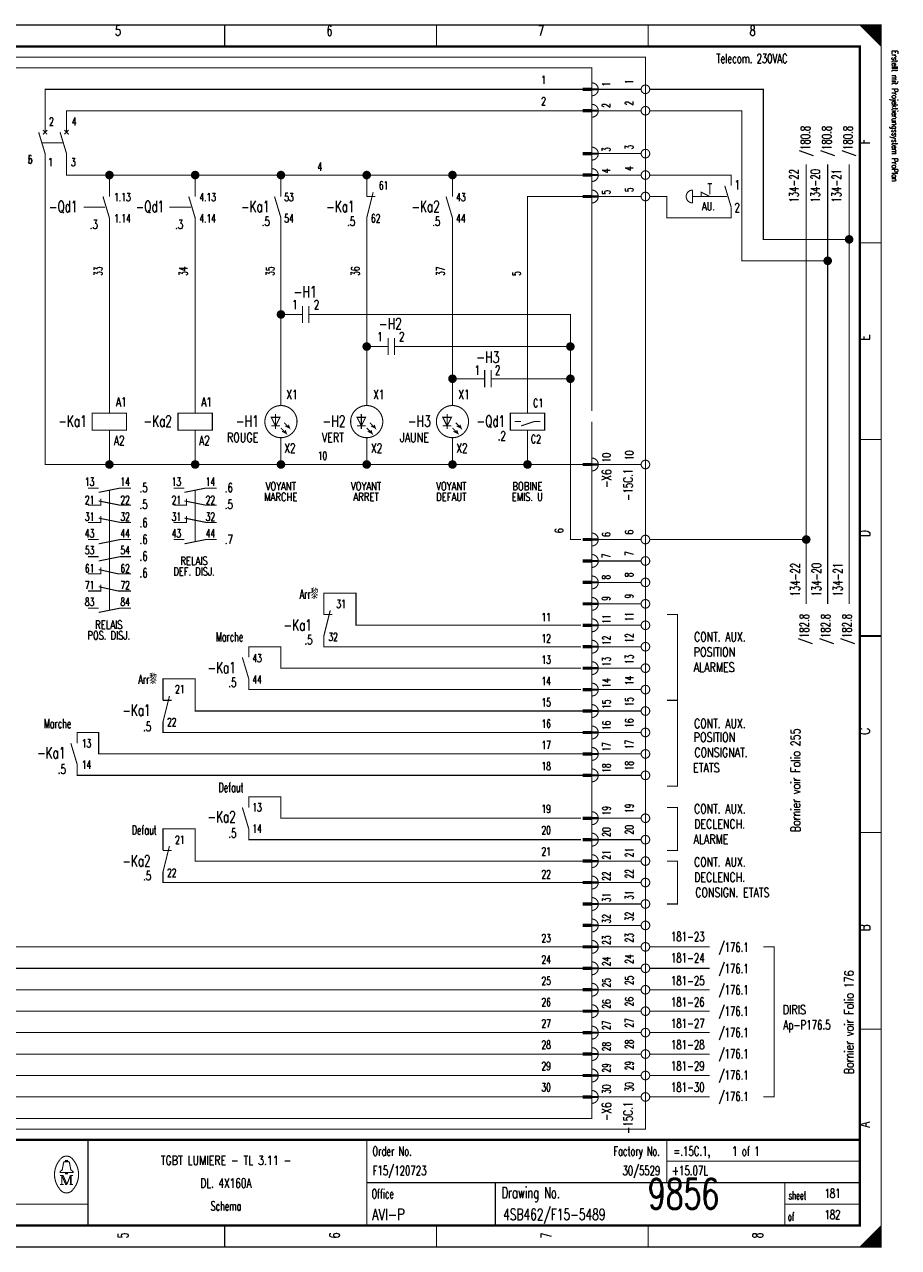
# Model space of a CAD drawing. Extents: x -1 to 409, y 0 to 286.
# Tile 2 of 2: x 205 to 409, y 0 to 285. Entities that reach past the tile are written whole.
import ezdxf
from ezdxf.enums import TextEntityAlignment as Align

# ---------------------------------------------------------------- set-up
doc = ezdxf.new("R2010")
doc.units = 0
doc.header["$MEASUREMENT"] = 0
doc.linetypes.add('GESTRICHELT', pattern=[3.75, 3, -0.75])
doc.layers.get('0').update_dxf_attribs({"color": 9, "linetype": 'CONTINUOUS'})
doc.layers.add('0L', color=7, linetype='CONTINUOUS')
doc.styles.get("Standard").update_dxf_attribs({"font": 'simplex.shx', "bigfont": 'TXT.shx'})

# ---------------------------------------------------------------- blocks, each defined once
blk = doc.blocks.new('BCIRCLE_FILLED')
at = {"color": 0, "linetype": 'Continuous', "const_width": 1, "flags": 128}
blk.add_lwpolyline([(0.5, 0, 1), (-0.5, 0, 1)], format="xyb", close=True, dxfattribs=at)

msp = doc.modelspace()

# ---------------------------------------------------------------- linework, layer by layer
at = {"color": 0, "const_width": 0.25, "flags": 128}
for points in [[(0, 142.5), (0, 285), (405, 285), (405, 0), (0, 0), (0, 142.5)], [(400, 285), (405, 280), (404.75, 280.25), (404.75, 285), (404.5, 285), (404.5, 280.5), (404.25, 280.75), (404.25, 285), (404, 285), (404, 281), (403.75, 281.25), (403.75, 285), (403.5, 285), (403.5, 281.5), (403.25, 281.75)], [(401.5, 283.5), (401.5, 285), (401.25, 285), (401.25, 283.75), (401, 284), (401, 285), (400.75, 285), (400.75, 284.25), (400.5, 284.5), (400.5, 285), (400.25, 285), (400.25, 284.75)], [(403.25, 281.75), (403.25, 285), (403, 285), (403, 282), (402.75, 282.25), (402.75, 285), (402.5, 285), (402.5, 282.5), (402.25, 282.75), (402.25, 285), (402, 285), (402, 283), (401.75, 283.25), (401.75, 285), (401.5, 285)], [(210, 260), (210, 270), (335.5, 270)], [(349, 270), (339, 270)], [(397.5, 235), (377.5, 235), (377.5, 270), (351, 270)], [(215, 260), (215, 265), (335.5, 265)], [(349, 265), (339, 265)], [(392.5, 230), (372.5, 230), (372.5, 265), (351, 265)], [(225, 182.5), (210, 182.5), (210, 255)], [(245, 250), (215, 250), (215, 255)], [(349, 255), (339, 255)], [(387.5, 150), (387.5, 252.5)], [(392.5, 150), (392.5, 252.5)], [(397.5, 150), (397.5, 252.5)], [(225, 245), (225, 250)], [(245, 245), (245, 250), (265, 250)], [(265, 245), (265, 250), (285, 250)], [(285, 245), (285, 250), (305, 250)], [(305, 245), (305, 250), (335.5, 250)], [(349, 250), (339, 250)], [(363, 245), (363, 246), (365, 245)], [(322.5, 194.5), (322.5, 245), (335.5, 245)], [(349, 245), (339, 245)], [(225, 194.5), (225, 240)], [(245, 194.5), (245, 240)], [(265, 196.25), (265, 240)], [(285, 196.25), (285, 240)], [(305, 196.25), (305, 240)], [(267, 217.5), (265, 217.5)], [(294.5, 210), (332.5, 210), (332.5, 217.5), (274.5, 217.5)], [(287, 210), (285, 210)], [(317, 202.5), (332.5, 202.5), (332.5, 210)], [(335.5, 55), (187.5, 55), (187.5, 207.5)], [(335.5, 60), (192.5, 60), (192.5, 207.5)], [(335.5, 65), (197.5, 65), (197.5, 207.5)], [(335.5, 70), (202.5, 70), (202.5, 207.5)], [(309.5, 202.5), (305, 202.5)], [(335, 165), (332.5, 165), (332.5, 202.5)], [(322.5, 194.5), (326.5, 194.5), (326.5, 190.5), (318.5, 190.5), (318.5, 194.5), (322.5, 194.5)], [(264.75, 193.5), (262.75, 193.5), (263.75, 191.5), (264.75, 193.5)], [(265, 191), (266.25, 189.75), (266, 190.5), (266.25, 189.75), (265.25, 190.25)], [(265.75, 192.25), (267, 191), (266.75, 191.75), (267, 191), (266, 191.5)], [(284.75, 193.5), (282.75, 193.5), (283.75, 191.5), (284.75, 193.5)], [(285, 191), (286.25, 189.75), (286, 190.5), (286.25, 189.75), (285.25, 190.25)], [(285.75, 192.25), (287, 191), (286.75, 191.75), (287, 191), (286, 191.5)], [(304.75, 193.5), (302.75, 193.5), (303.75, 191.5), (304.75, 193.5)], [(305, 191), (306.25, 189.75), (306, 190.5), (306.25, 189.75), (305.25, 190.25)], [(305.75, 192.25), (307, 191), (306.75, 191.75), (307, 191), (306, 191.5)], [(321, 191.5), (324, 192.5), (325.5, 192.5)], [(245, 182.5), (225, 182.5), (225, 190.5)], [(265, 182.5), (245, 182.5), (245, 190.5)], [(285, 182.5), (265, 182.5), (265, 188.75)], [(305, 182.5), (285, 182.5), (285, 188.75)], [(322.5, 182.5), (305, 182.5), (305, 188.75)], [(335.5, 182.5), (322.5, 182.5), (322.5, 190.5)], [(349, 182.5), (339, 182.5)], [(222.5, 176), (227.5, 177), (230, 177)], [(242.5, 176), (247.5, 177), (250, 177)], [(335.5, 50), (172.5, 50), (172.5, 175), (103, 175)], [(220, 173), (223, 173), (223, 174.5)], [(222.5, 174), (227.5, 173), (230, 173)], [(240, 173), (243, 173), (243, 174.5)], [(242.5, 174), (247.5, 173), (250, 173)], [(220, 169), (223, 169), (223, 170.5)], [(222.5, 170), (227.5, 169), (230, 169)], [(240, 169), (243, 169), (243, 170.5)], [(242.5, 170), (247.5, 169), (250, 169)], [(222.5, 164), (227.5, 165), (230, 165)], [(242.5, 164), (247.5, 165), (250, 165)], [(349, 165), (339, 165)], [(387.5, 165), (351, 165)], [(222.5, 160), (227.5, 161), (230, 161)], [(349, 160), (339, 160)], [(220, 157), (223, 157), (223, 158.5)], [(222.5, 158), (227, 157), (230, 157)], [(335.5, 45), (167.5, 45), (167.5, 155), (108, 155)], [(220, 153), (223, 153), (223, 154.5)], [(222.5, 154), (227, 153), (230, 153)], [(349, 155), (339, 155)], [(335, 145), (282.5, 145), (282.5, 152.5), (275, 152.5), (275, 147.5)], [(222.5, 148), (227.5, 149), (230, 149)], [(349, 150), (339, 150)], [(355, 127.5), (357.5, 127.5), (357.5, 147.5), (355, 147.5)], [(335, 140), (275, 140), (275, 142.5)], [(349, 145), (339, 145)], [(335, 135), (265, 135), (265, 140), (257.5, 140), (257.5, 137.5)], [(349, 140), (339, 140)], [(335.5, 40), (162.5, 40), (162.5, 135), (113, 135)], [(349, 135), (339, 135)], [(335.5, 125), (245, 125), (245, 132.5), (237.5, 132.5), (237.5, 127.5)], [(335, 130), (257.5, 130), (257.5, 132.5)], [(349, 130), (339, 130)], [(355, 127.5), (357.5, 127.5), (357.5, 107.5), (355, 107.5)], [(349, 125), (339, 125)], [(335.5, 35), (157.5, 35), (157.5, 120), (125, 120)], [(335.5, 115), (222.5, 115), (222.5, 120), (217.5, 120), (217.5, 117.5)], [(335.5, 120), (237.5, 120), (237.5, 122.5)], [(349, 120), (339, 120)], [(349, 115), (339, 115)], [(335.5, 110), (217.5, 110), (217.5, 112.5)], [(349, 110), (339, 110)], [(335, 100), (265, 100), (265, 105), (257.5, 105), (257.5, 102.5)], [(349, 100), (339, 100)], [(355, 102.5), (357.5, 102.5), (357.5, 92.5), (355, 92.5)], [(335.5, 90), (245, 90), (245, 97.5), (237.5, 97.5), (237.5, 92.5)], [(335, 95), (257.5, 95), (257.5, 97.5)], [(349, 95), (339, 95)], [(349, 90), (339, 90)], [(355, 90), (357.5, 90), (357.5, 80), (355, 80)], [(335.5, 85), (237.5, 85), (237.5, 87.5)], [(349, 85), (339, 85)], [(349, 80), (339, 80)], [(349, 75), (339, 75)], [(349, 70), (339, 70)], [(365, 70), (351, 70)], [(377.5, 70), (380, 70), (380, 35), (377.5, 35)], [(349, 65), (339, 65)], [(365, 65), (351, 65)], [(349, 60), (339, 60)], [(365, 60), (351, 60)], [(349, 55), (339, 55)], [(365, 55), (351, 55)], [(349, 50), (339, 50)], [(365, 50), (351, 50)], [(349, 45), (339, 45)], [(365, 45), (351, 45)], [(349, 40), (339, 40)], [(365, 40), (351, 40)], [(349, 35), (339, 35)], [(365, 35), (351, 35)], [(214.8, 19.9), (214.8, 20.2), (215.2, 20.2), (215.2, 19.9)], [(214.8, 17.4), (213.5, 17.4), (213.5, 17.6), (214, 18), (214.3, 19.6)], [(215.2, 17.4), (216.5, 17.4), (216.5, 17.6), (216, 18), (215.7, 19.6)], [(213.9, 16.7), (213.9, 14.6), (213.5, 14.6)], [(213.9, 16.7), (214.8, 14.6), (215.1, 14.6)], [(403, 0), (403, 3), (402.75, 2.75), (402.75, 0), (402.5, 0), (402.5, 2.5), (402.25, 2.25), (402.25, 0), (402, 0), (402, 2), (401.75, 1.75), (401.75, 0), (401.5, 0), (401.5, 1.5), (401.25, 1.25)], [(404.75, 4.75), (404.75, 0), (404.5, 0), (404.5, 4.5), (404.25, 4.25), (404.25, 0), (404, 0), (404, 4), (403.75, 3.75), (403.75, 0), (403.5, 0), (403.5, 3.5), (403.25, 3.25), (403.25, 0), (403, 0)], [(401.25, 1.25), (401.25, 0), (401, 0), (401, 1), (400.75, 0.75), (400.75, 0), (400.5, 0), (400.5, 0.5), (400.25, 0.25), (400.25, 0)]]:
    msp.add_lwpolyline(points, dxfattribs=at)
at = {"color": 0, "flags": 128}
for points, const_width in [([(0, 285), (405, 285), (405, 0), (0, 0)], 0.25), ([(5, 280), (400, 280), (400, 5), (5, 5)], 0.5), ([(5, 280), (400, 280), (400, 5), (5, 5)], 0.25), ([(337.5, 269.75), (335.5, 269.75), (335.5, 270.25), (337.5, 270.25)], 0.25), ([(337.5, 264.75), (335.5, 264.75), (335.5, 265.25), (337.5, 265.25)], 0.25), ([(337.5, 254.75), (335.5, 254.75), (335.5, 255.25), (337.5, 255.25)], 0.25), ([(337.5, 249.75), (335.5, 249.75), (335.5, 250.25), (337.5, 250.25)], 0.25), ([(337.5, 244.75), (335.5, 244.75), (335.5, 245.25), (337.5, 245.25)], 0.25), ([(221, 190.5), (229, 190.5), (229, 194.5), (221, 194.5)], 0.25), ([(241, 190.5), (249, 190.5), (249, 194.5), (241, 194.5)], 0.25), ([(337.5, 182.25), (335.5, 182.25), (335.5, 182.75), (337.5, 182.75)], 0.25), ([(337.5, 164.75), (335.5, 164.75), (335.5, 165.25), (337.5, 165.25)], 0.25), ([(337.5, 159.75), (335.5, 159.75), (335.5, 160.25), (337.5, 160.25)], 0.25), ([(337.5, 154.75), (335.5, 154.75), (335.5, 155.25), (337.5, 155.25)], 0.25), ([(337.5, 149.75), (335.5, 149.75), (335.5, 150.25), (337.5, 150.25)], 0.25), ([(337.5, 144.75), (335.5, 144.75), (335.5, 145.25), (337.5, 145.25)], 0.25), ([(337.5, 139.75), (335.5, 139.75), (335.5, 140.25), (337.5, 140.25)], 0.25), ([(337.5, 134.75), (335.5, 134.75), (335.5, 135.25), (337.5, 135.25)], 0.25), ([(337.5, 129.75), (335.5, 129.75), (335.5, 130.25), (337.5, 130.25)], 0.25), ([(337.5, 124.75), (335.5, 124.75), (335.5, 125.25), (337.5, 125.25)], 0.25), ([(337.5, 119.75), (335.5, 119.75), (335.5, 120.25), (337.5, 120.25)], 0.25), ([(337.5, 114.75), (335.5, 114.75), (335.5, 115.25), (337.5, 115.25)], 0.25), ([(337.5, 109.75), (335.5, 109.75), (335.5, 110.25), (337.5, 110.25)], 0.25), ([(337.5, 99.75), (335.5, 99.75), (335.5, 100.25), (337.5, 100.25)], 0.25), ([(337.5, 94.75), (335.5, 94.75), (335.5, 95.25), (337.5, 95.25)], 0.25), ([(337.5, 89.75), (335.5, 89.75), (335.5, 90.25), (337.5, 90.25)], 0.25), ([(337.5, 84.75), (335.5, 84.75), (335.5, 85.25), (337.5, 85.25)], 0.25), ([(337.5, 79.75), (335.5, 79.75), (335.5, 80.25), (337.5, 80.25)], 0.25), ([(337.5, 74.75), (335.5, 74.75), (335.5, 75.25), (337.5, 75.25)], 0.25), ([(337.5, 69.75), (335.5, 69.75), (335.5, 70.25), (337.5, 70.25)], 0.25), ([(337.5, 64.75), (335.5, 64.75), (335.5, 65.25), (337.5, 65.25)], 0.25), ([(337.5, 59.75), (335.5, 59.75), (335.5, 60.25), (337.5, 60.25)], 0.25), ([(337.5, 54.75), (335.5, 54.75), (335.5, 55.25), (337.5, 55.25)], 0.25), ([(337.5, 49.75), (335.5, 49.75), (335.5, 50.25), (337.5, 50.25)], 0.25), ([(337.5, 44.75), (335.5, 44.75), (335.5, 45.25), (337.5, 45.25)], 0.25), ([(337.5, 39.75), (335.5, 39.75), (335.5, 40.25), (337.5, 40.25)], 0.25), ([(337.5, 34.75), (335.5, 34.75), (335.5, 35.25), (337.5, 35.25)], 0.25), ([(214.8, 17.4), (215.2, 17.4), (215.2, 17.1), (214.8, 17.1)], 0.25)]:
    msp.add_lwpolyline(points, close=True, dxfattribs=dict(at, const_width=const_width))
at = {"color": 0}
for points, const_width in [([(251.875, 285), (251.875, 280)], 0.25), ([(301.25, 285), (301.25, 280)], 0.25), ([(350.625, 285), (350.625, 280)], 0.25), ([(335.5, 270), (337.5, 270)], 0.25), ([(335.5, 265), (337.5, 265)], 0.25), ([(208.5, 260), (210, 255)], 0.25), ([(210.5, 260.5), (209.5, 259.5)], 0.25), ([(209.5, 260.5), (210.5, 259.5)], 0.25), ([(213.5, 260), (215, 255)], 0.25), ([(215.5, 260.5), (214.5, 259.5)], 0.25), ([(214.5, 260.5), (215.5, 259.5)], 0.25), ([(335.5, 255), (337.5, 255)], 0.25), ([(335.5, 250), (337.5, 250)], 0.25), ([(286.5, 246), (285, 240)], 0.25), ([(361, 246.5), (361, 243.5)], 0.25), ([(364.5, 248), (365.5, 248)], 0.25), ([(368.5, 247.5), (370, 242.5)], 0.25), ([(223.5, 245), (225, 240)], 0.25), ([(243.5, 245), (245, 240)], 0.25), ([(263.5, 245), (265, 240)], 0.25), ([(285, 245), (287, 245)], 0.25), ([(303.5, 245), (305, 240)], 0.25), ([(335.5, 245), (337.5, 245)], 0.25), ([(405, 234.167), (400, 234.167)], 0.25), ([(270, 217.5), (267, 217.5)], 0.25), ([(270, 219.5), (270, 215.5)], 0.25), ([(271.5, 219.5), (271.5, 215.5)], 0.25), ([(271.5, 217.5), (274.5, 217.5)], 0.25), ([(290, 212), (290, 208)], 0.25), ([(291.5, 212), (291.5, 208)], 0.25), ([(290, 210), (287, 210)], 0.25), ([(291.5, 210), (294.5, 210)], 0.25), ([(312.5, 202.5), (309.5, 202.5)], 0.25), ([(312.5, 204.5), (312.5, 200.5)], 0.25), ([(314, 204.5), (314, 200.5)], 0.25), ([(314, 202.5), (317, 202.5)], 0.25), ([(263.75, 194.25), (263.75, 190.75)], 0.25), ([(283.75, 194.25), (283.75, 190.75)], 0.25), ([(303.75, 194.25), (303.75, 190.75)], 0.25), ([(262.75, 191.5), (264.75, 191.5)], 0.25), ([(282.75, 191.5), (284.75, 191.5)], 0.25), ([(302.75, 191.5), (304.75, 191.5)], 0.25), ([(319.5, 192.5), (321, 192.5)], 0.25), ([(405, 188.334), (400, 188.334)], 0.25), ([(335.5, 182.5), (337.5, 182.5)], 0.25), ([(220, 177), (222.5, 177)], 0.25), ([(240, 177), (242.5, 177)], 0.25), ([(220, 165), (222.5, 165)], 0.25), ([(240, 165), (242.5, 165)], 0.25), ([(335.5, 165), (337.5, 165)], 0.25), ([(220, 161), (222.5, 161)], 0.25), ([(335.5, 160), (337.5, 160)], 0.25), ([(335.5, 155), (337.5, 155)], 0.25), ([(220, 149), (222.5, 149)], 0.25), ([(276.5, 148.5), (275, 142.5)], 0.25), ([(335.5, 150), (337.5, 150)], 0.25), ([(275, 147.5), (277, 147.5)], 0.25), ([(335.5, 145), (337.5, 145)], 0.25), ([(400, 142.5), (405, 142.5)], 0.5), ([(405, 142.5), (400, 142.5)], 0.25), ([(335.5, 140), (337.5, 140)], 0.25), ([(256, 137.5), (257.5, 132.5)], 0.25), ([(335.5, 135), (337.5, 135)], 0.25), ([(239, 128.5), (237.5, 122.5)], 0.25), ([(335.5, 130), (337.5, 130)], 0.25), ([(237.5, 127.5), (239.5, 127.5)], 0.25), ([(335.5, 125), (337.5, 125)], 0.25), ([(335.5, 120), (337.5, 120)], 0.25), ([(216, 117.5), (217.5, 112.5)], 0.25), ([(335.5, 115), (337.5, 115)], 0.25), ([(335.5, 110), (337.5, 110)], 0.25), ([(256, 102.5), (257.5, 97.5)], 0.25), ([(335.5, 100), (337.5, 100)], 0.25), ([(335.5, 95), (337.5, 95)], 0.25), ([(405, 96.667), (400, 96.667)], 0.25), ([(239, 93.5), (237.5, 87.5)], 0.25), ([(237.5, 92.5), (239.5, 92.5)], 0.25), ([(335.5, 90), (337.5, 90)], 0.25), ([(335.5, 85), (337.5, 85)], 0.25), ([(335.5, 80), (337.5, 80)], 0.25), ([(335.5, 75), (337.5, 75)], 0.25), ([(335.5, 70), (337.5, 70)], 0.25), ([(335.5, 65), (337.5, 65)], 0.25), ([(335.5, 60), (337.5, 60)], 0.25), ([(335.5, 55), (337.5, 55)], 0.25), ([(335.5, 50), (337.5, 50)], 0.25), ([(405, 50.834), (400, 50.834)], 0.25), ([(335.5, 45), (337.5, 45)], 0.25), ([(335.5, 40), (337.5, 40)], 0.25), ([(335.5, 35), (337.5, 35)], 0.25), ([(400, 25), (5, 25)], 0.5), ([(220, 25), (220, 5)], 0.25), ([(285, 25), (285, 5)], 0.25), ([(355, 25), (355, 15)], 0.25), ([(214.6, 19.9), (215.5, 19.9)], 0.25), ([(355, 20), (400, 20)], 0.25), ([(213.5, 16.7), (214.2, 16.7)], 0.25), ([(213.9, 14.6), (214.3, 14.6)], 0.25), ([(214.2, 16.7), (215.1, 14.6)], 0.25), ([(215.1, 14.6), (215.9, 16.7)], 0.25), ([(216.5, 14.6), (215.7, 14.6)], 0.25), ([(215.9, 14.6), (215.9, 16.7)], 0.25), ([(215.9, 16.7), (216.5, 16.7)], 0.25), ([(216.1, 16.7), (216.1, 14.6)], 0.25), ([(285, 15), (400, 15)], 0.25), ([(315, 15), (315, 5)], 0.25), ([(382.5, 15), (382.5, 5)], 0.25), ([(5, 10), (220, 10)], 0.25), ([(382.5, 10), (400, 10)], 0.25), ([(251.875, 0), (251.875, 5)], 0.25), ([(301.25, 0), (301.25, 5)], 0.25), ([(350.625, 0), (350.625, 5)], 0.25), ([(405, 5), (400, 0)], 0.25)]:
    msp.add_lwpolyline(points, dxfattribs=dict(at, const_width=const_width))
at = {"color": 0, "linetype": 'GESTRICHELT', "const_width": 0.25, "flags": 128}
for points in [[(67.5, 277.5), (350, 277.5), (350, 27.5), (125, 27.5), (125, 65), (67.5, 65), (67.5, 277.5)], [(70, 250), (150, 250), (150, 275), (337.5, 275), (337.5, 225)], [(337.5, 192.5), (337.5, 30), (150, 30), (150, 82.5), (70, 82.5), (70, 250)], [(370, 247.5), (370, 250), (351, 250)], [(370, 242.5), (370, 240), (355, 240), (355, 245), (351, 245)]]:
    msp.add_lwpolyline(points, dxfattribs=at)
at = {"color": 0, "const_width": 0.25, "flags": 128}
for points in [[(337.5, 268.5, 1), (337.5, 271.5, 1)], [(337.5, 263.5, 1), (337.5, 266.5, 1)], [(337.5, 253.5, 1), (337.5, 256.5, 1)], [(337.5, 248.5, 1), (337.5, 251.5, 1)], [(337.5, 243.5, 1), (337.5, 246.5, 1)], [(361, 246.5, 1), (361, 243.5, 1)], [(337.5, 181, 1), (337.5, 184, 1)], [(337.5, 163.5, 1), (337.5, 166.5, 1)], [(337.5, 158.5, 1), (337.5, 161.5, 1)], [(337.5, 153.5, 1), (337.5, 156.5, 1)], [(337.5, 148.5, 1), (337.5, 151.5, 1)], [(337.5, 143.5, 1), (337.5, 146.5, 1)], [(337.5, 138.5, 1), (337.5, 141.5, 1)], [(337.5, 133.5, 1), (337.5, 136.5, 1)], [(337.5, 128.5, 1), (337.5, 131.5, 1)], [(337.5, 123.5, 1), (337.5, 126.5, 1)], [(337.5, 118.5, 1), (337.5, 121.5, 1)], [(337.5, 113.5, 1), (337.5, 116.5, 1)], [(337.5, 108.5, 1), (337.5, 111.5, 1)], [(337.5, 98.5, 1), (337.5, 101.5, 1)], [(337.5, 93.5, 1), (337.5, 96.5, 1)], [(337.5, 88.5, 1), (337.5, 91.5, 1)], [(337.5, 83.5, 1), (337.5, 86.5, 1)], [(337.5, 78.5, 1), (337.5, 81.5, 1)], [(337.5, 73.5, 1), (337.5, 76.5, 1)], [(337.5, 68.5, 1), (337.5, 71.5, 1)], [(337.5, 63.5, 1), (337.5, 66.5, 1)], [(337.5, 58.5, 1), (337.5, 61.5, 1)], [(337.5, 53.5, 1), (337.5, 56.5, 1)], [(337.5, 48.5, 1), (337.5, 51.5, 1)], [(337.5, 43.5, 1), (337.5, 46.5, 1)], [(337.5, 38.5, 1), (337.5, 41.5, 1)], [(337.5, 33.5, 1), (337.5, 36.5, 1)], [(213.499601, 20.388348, 0.373815), (213.488, 13.425, 0.373815)], [(216.493359, 20.403602, 0.530775), (213.513, 20.413, 0.530775)], [(214.6, 19.9, 0.414214), (214.3, 19.6, 0.414214)], [(215.7, 19.6, 0.414214), (215.4, 19.9, 0.414214)], [(216.498075, 13.401685, 0.378582), (216.463, 20.438, 0.378582)], [(213.502705, 13.401803, 0.532213), (216.488, 13.388, 0.532213)]]:
    msp.add_lwpolyline(points, format="xyb", dxfattribs=at)
for points in [[(351, 270, 1), (349, 270, 1)], [(351, 265, 1), (349, 265, 1)], [(351, 255, 1), (349, 255, 1)], [(351, 250, 1), (349, 250, 1)], [(351, 245, 1), (349, 245, 1)], [(268.75, 192.5, 1), (261.25, 192.5, 1)], [(288.75, 192.5, 1), (281.25, 192.5, 1)], [(308.75, 192.5, 1), (301.25, 192.5, 1)], [(351, 182.5, 1), (349, 182.5, 1)], [(351, 165, 1), (349, 165, 1)], [(351, 160, 1), (349, 160, 1)], [(351, 155, 1), (349, 155, 1)], [(351, 150, 1), (349, 150, 1)], [(351, 145, 1), (349, 145, 1)], [(351, 140, 1), (349, 140, 1)], [(351, 135, 1), (349, 135, 1)], [(351, 130, 1), (349, 130, 1)], [(351, 125, 1), (349, 125, 1)], [(351, 120, 1), (349, 120, 1)], [(351, 115, 1), (349, 115, 1)], [(351, 110, 1), (349, 110, 1)], [(351, 100, 1), (349, 100, 1)], [(351, 95, 1), (349, 95, 1)], [(351, 90, 1), (349, 90, 1)], [(351, 85, 1), (349, 85, 1)], [(351, 80, 1), (349, 80, 1)], [(351, 75, 1), (349, 75, 1)], [(351, 70, 1), (349, 70, 1)], [(351, 65, 1), (349, 65, 1)], [(351, 60, 1), (349, 60, 1)], [(351, 55, 1), (349, 55, 1)], [(351, 50, 1), (349, 50, 1)], [(351, 45, 1), (349, 45, 1)], [(351, 40, 1), (349, 40, 1)], [(351, 35, 1), (349, 35, 1)]]:
    msp.add_lwpolyline(points, format="xyb", close=True, dxfattribs=at)
at = {"color": 0, "linetype": 'GESTRICHELT', "const_width": 0.25}
for points in [[(209.25, 257.5), (214.25, 257.5)], [(365, 248), (365, 245.5)], [(219, 242.5), (224, 242.5)], [(239, 242.5), (244, 242.5)], [(367, 245), (361, 245)], [(364, 245), (369, 245)], [(337.5, 195), (337.5, 230)], [(225, 164.5), (225, 176.5)], [(245, 164.5), (245, 176.5)], [(225, 148.5), (225, 169)]]:
    msp.add_lwpolyline(points, dxfattribs=at)
at = {"layer": '0L', "color": 0}
for points in [[(338.95, 270.25), (337.55, 270.25), (338.95, 269.75), (337.55, 269.75)], [(338.95, 265.25), (337.55, 265.25), (338.95, 264.75), (337.55, 264.75)], [(338.95, 255.25), (337.55, 255.25), (338.95, 254.75), (337.55, 254.75)], [(338.95, 250.25), (337.55, 250.25), (338.95, 249.75), (337.55, 249.75)], [(338.95, 245.25), (337.55, 245.25), (338.95, 244.75), (337.55, 244.75)], [(338.95, 182.75), (337.55, 182.75), (338.95, 182.25), (337.55, 182.25)], [(338.95, 165.25), (337.55, 165.25), (338.95, 164.75), (337.55, 164.75)], [(338.95, 160.25), (337.55, 160.25), (338.95, 159.75), (337.55, 159.75)], [(338.95, 155.25), (337.55, 155.25), (338.95, 154.75), (337.55, 154.75)], [(338.95, 150.25), (337.55, 150.25), (338.95, 149.75), (337.55, 149.75)], [(338.95, 145.25), (337.55, 145.25), (338.95, 144.75), (337.55, 144.75)], [(338.95, 140.25), (337.55, 140.25), (338.95, 139.75), (337.55, 139.75)], [(338.95, 135.25), (337.55, 135.25), (338.95, 134.75), (337.55, 134.75)], [(338.95, 130.25), (337.55, 130.25), (338.95, 129.75), (337.55, 129.75)], [(338.95, 125.25), (337.55, 125.25), (338.95, 124.75), (337.55, 124.75)], [(338.95, 120.25), (337.55, 120.25), (338.95, 119.75), (337.55, 119.75)], [(338.95, 115.25), (337.55, 115.25), (338.95, 114.75), (337.55, 114.75)], [(338.95, 110.25), (337.55, 110.25), (338.95, 109.75), (337.55, 109.75)], [(338.95, 100.25), (337.55, 100.25), (338.95, 99.75), (337.55, 99.75)], [(338.95, 95.25), (337.55, 95.25), (338.95, 94.75), (337.55, 94.75)], [(338.95, 90.25), (337.55, 90.25), (338.95, 89.75), (337.55, 89.75)], [(338.95, 85.25), (337.55, 85.25), (338.95, 84.75), (337.55, 84.75)], [(338.95, 80.25), (337.55, 80.25), (338.95, 79.75), (337.55, 79.75)], [(338.95, 75.25), (337.55, 75.25), (338.95, 74.75), (337.55, 74.75)], [(338.95, 70.25), (337.55, 70.25), (338.95, 69.75), (337.55, 69.75)], [(338.95, 65.25), (337.55, 65.25), (338.95, 64.75), (337.55, 64.75)], [(338.95, 60.25), (337.55, 60.25), (338.95, 59.75), (337.55, 59.75)], [(338.95, 55.25), (337.55, 55.25), (338.95, 54.75), (337.55, 54.75)], [(338.95, 50.25), (337.55, 50.25), (338.95, 49.75), (337.55, 49.75)], [(338.95, 45.25), (337.55, 45.25), (338.95, 44.75), (337.55, 44.75)], [(338.95, 40.25), (337.55, 40.25), (338.95, 39.75), (337.55, 39.75)], [(338.95, 35.25), (337.55, 35.25), (338.95, 34.75), (337.55, 34.75)]]:
    msp.add_solid(points, dxfattribs=at)

# ---------------------------------------------------------------- block references
at = {"color": 0}
for p in [(225, 250), (245, 250), (265, 250), (285, 250), (305, 250), (397.5, 235), (392.5, 230), (265, 217.5), (285, 210), (332.5, 210), (305, 202.5), (332.5, 202.5), (225, 182.5), (245, 182.5), (265, 182.5), (285, 182.5), (305, 182.5), (322.5, 182.5), (387.5, 165)]:
    msp.add_blockref('BCIRCLE_FILLED', p, dxfattribs=at)

# ---------------------------------------------------------------- texts
for s, height, width, p in [('5', 2.38125, 0.672, (226.989415, 284.858032)), ('6', 2.38125, 0.672, (276.323163, 284.858032)), ('7', 2.38125, 0.672, (325.656912, 284.858032)), ('8', 2.38125, 0.672, (374.99066, 284.858032)), ('AU.', 1.905, 0.738667, (364.698007, 243.687422)), ('-H1', 2.619375, 0.709333, (270.644458, 224.09589)), ('-H2', 2.619375, 0.709333, (290.519925, 216.64259)), ('-H3', 2.619375, 0.709333, (313.234745, 208.834371)), ('VOYANT', 1.905, 0.76, (264.965753, 178.382316)), ('VOYANT', 1.905, 0.76, (284.84122, 178.382316)), ('VOYANT', 1.905, 0.76, (304.716687, 178.382316)), ('BOBINE', 1.905, 0.76, (322.46264, 178.382316)), ('MARCHE', 1.905, 0.76, (264.965753, 175.897883)), ('ARRET', 1.905, 0.76, (284.84122, 175.897883)), ('DEFAUT', 1.905, 0.76, (304.716687, 175.897883)), ('EMIS. U', 1.905, 0.741714, (322.46264, 175.897883)), ('RELAIS', 1.905, 0.76, (244.735367, 160.991283)), ('DEF. DISJ.', 1.905, 0.7408, (244.735367, 158.506849)), ('RELAIS', 1.905, 0.76, (224.8599, 146.084682)), ('POS. DISJ.', 1.905, 0.7408, (224.8599, 143.600249)), ('TGBT LUMIERE - TL 3.11 -', 2.143125, 0.754667, (252.188667, 21.295143)), ('DL. 4X160A', 2.143125, 0.712, (252.188667, 15.971357)), ('Schema', 2.143125, 0.626667, (252.188667, 10.647572))]:
    msp.add_text(s, height=height, dxfattribs=dict(at, width=width)).set_placement(p, align=Align.TOP_CENTER)
for s, height, width, p in [('Telecom. 230VAC', 2.143125, 0.669867, (366.520517, 278.256538)), ('1', 1.905, 0.672, (325.7066, 273.145704)), ('2', 1.905, 0.672, (325.7066, 268.176837)), ('1', 1.905, 0.672, (210.712827, 253.980075)), ('3', 1.905, 0.672, (216.036613, 253.980075)), ('4', 1.905, 0.672, (273.533499, 252.915318)), ('1', 2.143125, 0.672, (370.78132, 248.798257)), ('1.13', 1.905, 0.678, (226.098568, 245.816936)), ('4.13', 1.905, 0.678, (245.974035, 245.816936)), ('53', 1.905, 0.672, (265.774969, 245.816936)), ('43', 1.905, 0.672, (305.880822, 245.816936)), ('2', 2.143125, 0.672, (370.78132, 243.474471)), ('1.14', 1.905, 0.678, (226.098568, 240.84807)), ('4.14', 1.905, 0.678, (245.974035, 240.84807)), ('54', 1.905, 0.672, (265.774969, 240.84807)), ('62', 1.905, 0.672, (286.005355, 240.84807)), ('44', 1.905, 0.672, (305.880822, 240.84807)), ('A2', 2.143125, 0.716, (226.036457, 189.171856)), ('A2', 2.143125, 0.716, (245.911924, 189.171856)), ('C2', 1.905, 0.716, (323.284278, 189.384807)), ('X2', 2.143125, 0.716, (265.787391, 187.39726)), ('10', 1.905, 0.672, (273.583188, 185.480697)), ('X2', 2.143125, 0.716, (286.017777, 187.39726)), ('X2', 2.143125, 0.716, (305.893244, 187.39726)), ('13', 1.905, 0.672, (219.280573, 179.447073)), ('.5', 2.143125, 0.684, (232.032814, 178.169365)), ('.5', 2.143125, 0.684, (232.032814, 178.169365)), ('13', 1.905, 0.672, (239.510959, 179.447073)), ('.6', 2.143125, 0.684, (251.908281, 178.169365)), ('.6', 2.143125, 0.684, (251.908281, 178.169365)), ('21', 1.905, 0.672, (219.280573, 175.188045)), ('.5', 2.143125, 0.684, (232.032814, 174.265255)), ('.5', 2.143125, 0.684, (232.032814, 174.265255)), ('21', 1.905, 0.672, (239.510959, 175.188045)), ('.5', 2.143125, 0.684, (251.908281, 174.265255)), ('.5', 2.143125, 0.684, (251.908281, 174.265255)), ('31', 1.905, 0.672, (219.280573, 171.283935)), ('31', 1.905, 0.672, (239.510959, 171.283935)), ('.6', 2.143125, 0.684, (232.032814, 170.006227)), ('.6', 2.143125, 0.684, (232.032814, 170.006227)), ('43', 1.905, 0.672, (219.280573, 167.379826)), ('.6', 2.143125, 0.684, (232.032814, 166.102117)), ('.6', 2.143125, 0.684, (232.032814, 166.102117)), ('43', 1.905, 0.672, (239.510959, 167.379826)), ('.7', 2.143125, 0.684, (251.908281, 166.102117)), ('.7', 2.143125, 0.684, (251.908281, 166.102117)), ('53', 1.905, 0.672, (219.280573, 163.475716)), ('.6', 2.143125, 0.684, (232.032814, 162.198007)), ('.6', 2.143125, 0.684, (232.032814, 162.198007)), ('61', 1.905, 0.672, (219.280573, 159.216687)), ('.6', 2.143125, 0.684, (232.032814, 158.293898)), ('.6', 2.143125, 0.684, (232.032814, 158.293898)), ('71', 1.905, 0.672, (219.280573, 155.312578)), ('83', 1.905, 0.672, (219.280573, 151.408468)), ('11', 1.905, 0.672, (325.756289, 147.859278)), ('32', 1.905, 0.672, (276.067621, 143.24533)), ('12', 1.905, 0.672, (325.756289, 142.890411)), ('CONT. AUX.', 2.143125, 0.7408, (361.352895, 143.387298)), ('POSITION', 2.143125, 0.76, (361.253518, 139.838107)), ('43', 1.905, 0.672, (258.321669, 138.276463)), ('13', 1.905, 0.672, (325.756289, 137.921544)), ('ALARMES', 2.143125, 0.76, (361.253518, 136.288917)), ('44', 1.905, 0.672, (258.321669, 133.307597)), ('14', 1.905, 0.672, (325.756289, 132.952677)), ('15', 1.905, 0.672, (325.756289, 127.983811)), ('22', 1.905, 0.672, (238.446202, 123.369863)), ('16', 1.905, 0.672, (325.756289, 123.014944)), ('CONT. AUX.', 2.143125, 0.7408, (361.352895, 123.156912)), ('POSITION', 2.143125, 0.76, (361.253518, 119.96264)), ('13', 1.905, 0.672, (218.570735, 118.400996)), ('17', 1.905, 0.672, (325.756289, 118.046077)), ('CONSIGNAT.', 2.143125, 0.7536, (361.402584, 116.41345)), ('14', 1.905, 0.672, (218.570735, 113.43213)), ('18', 1.905, 0.672, (325.756289, 113.07721)), ('ETATS', 2.143125, 0.76, (361.104452, 112.864259)), ('13', 1.905, 0.672, (258.321669, 103.494396)), ('19', 1.905, 0.672, (325.756289, 103.139477)), ('CONT. AUX.', 2.143125, 0.7408, (361.352895, 103.281445)), ('14', 1.905, 0.672, (258.321669, 98.525529)), ('20', 1.905, 0.672, (325.756289, 98.17061)), ('DECLENCH.', 2.143125, 0.752889, (361.365318, 99.732254)), ('ALARME', 2.143125, 0.76, (361.191407, 96.183064)), ('21', 1.905, 0.672, (325.756289, 93.201743)), ('CONT. AUX.', 2.143125, 0.7408, (361.352895, 90.859278)), ('22', 1.905, 0.672, (238.446202, 88.232877)), ('22', 1.905, 0.672, (325.756289, 87.877958)), ('DECLENCH.', 2.143125, 0.752889, (361.365318, 87.310087)), ('CONSIGN. ETATS', 2.143125, 0.750857, (361.613761, 83.760897)), ('23', 1.905, 0.672, (325.756289, 72.971357)), ('/176.1', 2.143125, 0.68, (367.075965, 70.983811)), ('24', 1.905, 0.672, (325.756289, 68.002491)), ('/176.1', 2.143125, 0.68, (367.075965, 66.014944)), ('25', 1.905, 0.672, (325.756289, 63.033624)), ('/176.1', 2.143125, 0.68, (367.075965, 61.046077)), ('26', 1.905, 0.672, (325.756289, 58.064757)), ('/176.1', 2.143125, 0.68, (367.075965, 56.07721)), ('DIRIS', 2.143125, 0.76, (381.994988, 56.43213)), ('27', 1.905, 0.672, (325.756289, 53.09589)), ('Ap-P176.5', 2.143125, 0.688889, (382.168898, 52.882939)), ('/176.1', 2.143125, 0.68, (367.075965, 51.108344)), ('28', 1.905, 0.672, (325.756289, 48.127024)), ('/176.1', 2.143125, 0.68, (367.075965, 46.139477)), ('29', 1.905, 0.672, (325.756289, 43.158157)), ('/176.1', 2.143125, 0.68, (367.075965, 41.17061)), ('30', 1.905, 0.672, (325.756289, 38.18929)), ('/176.1', 2.143125, 0.68, (367.075965, 36.201743)), ('Order No.', 2.143125, 0.656889, (286.328331, 23.424658)), ('=.15C.1,    1 of 1', 2.143125, 0.682222, (356.50825, 23.424658)), ('Office', 2.143125, 0.626667, (286.154421, 13.486924)), ('Drawing No.', 2.619375, 0.646545, (316.427242, 13.983811)), ('sheet', 1.905, 0.6, (383.377397, 12.990037)), ('of', 1.905, 0.6, (383.228331, 8.021171))]:
    msp.add_text(s, height=height, dxfattribs=dict(at, width=width)).set_placement(p, align=Align.TOP_LEFT)
for s, height, rotation, width, p in [('Erstellt mit Projektierungssystem ProPlan', 1.42875, 270, 0.622634, (407.023879, 279.056912)), ('1', 1.905, 90, 0.672, (347.711582, 271.209755)), ('2', 1.905, 90, 0.672, (347.711582, 266.240889)), ('3', 1.905, 90, 0.672, (347.711582, 255.948236)), ('4', 1.905, 90, 0.672, (347.711582, 250.979369)), ('5', 1.905, 90, 0.672, (347.711582, 246.010503)), ('33', 1.905, 90, 0.672, (223.894521, 226.489955)), ('34', 1.905, 90, 0.672, (243.769988, 226.489955)), ('35', 1.905, 90, 0.672, (264.000374, 226.489955)), ('36', 1.905, 90, 0.672, (283.875841, 226.489955)), ('37', 1.905, 90, 0.672, (303.751308, 226.489955)), ('5', 1.905, 90, 0.672, (321.447572, 226.489955)), ('10', 1.905, 90, 0.672, (347.76127, 183.544749)), ('6', 1.905, 90, 0.672, (331.385305, 166.508635)), ('6', 1.905, 90, 0.672, (347.711582, 166.153716)), ('7', 1.905, 90, 0.672, (347.711582, 161.184849)), ('8', 1.905, 90, 0.672, (347.711582, 156.215982)), ('134-22', 2.143125, 90, 0.676, (386.63378, 151.727382)), ('134-20', 2.143125, 90, 0.676, (391.602646, 151.727382)), ('134-21', 2.143125, 90, 0.676, (396.571513, 151.727382)), ('9', 1.905, 90, 0.672, (347.711582, 151.247115)), ('11', 1.905, 90, 0.672, (347.76127, 145.923329)), ('12', 1.905, 90, 0.672, (347.76127, 140.954463)), ('13', 1.905, 90, 0.672, (347.76127, 135.985596)), ('14', 1.905, 90, 0.672, (347.76127, 131.016729)), ('15', 1.905, 90, 0.672, (347.76127, 126.047862)), ('16', 1.905, 90, 0.672, (347.76127, 121.078996)), ('17', 1.905, 90, 0.672, (347.76127, 116.110129)), ('18', 1.905, 90, 0.672, (347.76127, 111.141262)), ('19', 1.905, 90, 0.672, (347.76127, 101.203529)), ('20', 1.905, 90, 0.672, (347.76127, 96.234662)), ('21', 1.905, 90, 0.672, (347.76127, 90.910876)), ('22', 1.905, 90, 0.672, (347.76127, 85.942009)), ('31', 1.905, 90, 0.672, (347.76127, 80.973143)), ('32', 1.905, 90, 0.672, (347.76127, 76.004276)), ('23', 1.905, 90, 0.672, (347.76127, 71.035409)), ('24', 1.905, 90, 0.672, (347.76127, 66.066542)), ('25', 1.905, 90, 0.672, (347.76127, 61.097676)), ('26', 1.905, 90, 0.672, (347.76127, 56.128809)), ('27', 1.905, 90, 0.672, (347.76127, 51.159942)), ('28', 1.905, 90, 0.672, (347.76127, 46.191075)), ('29', 1.905, 90, 0.672, (347.76127, 41.222209)), ('30', 1.905, 90, 0.672, (347.76127, 36.253342))]:
    msp.add_text(s, height=height, rotation=rotation, dxfattribs=dict(at, width=width)).set_placement(p, align=Align.BOTTOM_LEFT)
for s, height, width, p in [('1', 1.905, 0.672, (339.903362, 270.66127)), ('2', 1.905, 0.672, (339.903362, 265.692403)), ('/180.8', 2.143125, 0.68, (386.241594, 254.476961)), ('/180.8', 2.143125, 0.68, (391.210461, 254.476961)), ('/180.8', 2.143125, 0.68, (396.179328, 254.476961)), ('F', 2.38125, 0.76, (399.909527, 257.174346)), ('3', 1.905, 0.672, (339.903362, 255.399751)), ('4', 1.905, 0.672, (339.903362, 250.430884)), ('5', 1.905, 0.672, (339.903362, 245.462017)), ('E', 2.38125, 0.76, (399.909527, 211.389788)), ('10', 1.905, 0.672, (339.953051, 182.996264)), ('6', 1.905, 0.672, (339.903362, 165.60523)), ('D', 2.38125, 0.76, (399.921949, 165.60523)), ('7', 1.905, 0.672, (339.903362, 160.636364)), ('8', 1.905, 0.672, (339.903362, 155.667497)), ('9', 1.905, 0.672, (339.903362, 150.69863)), ('11', 1.905, 0.672, (339.953051, 145.374844)), ('12', 1.905, 0.672, (339.953051, 140.405978)), ('13', 1.905, 0.672, (339.953051, 135.437111)), ('14', 1.905, 0.672, (339.953051, 130.468244)), ('15', 1.905, 0.672, (339.953051, 125.499377)), ('16', 1.905, 0.672, (339.953051, 120.530511)), ('C', 2.38125, 0.76, (399.921949, 119.465753)), ('17', 1.905, 0.672, (339.953051, 115.561644)), ('Bornier voir Folio 255', 2.143125, 0.76, (383.943536, 96.747983)), ('18', 1.905, 0.672, (339.953051, 110.592777)), ('19', 1.905, 0.672, (339.953051, 100.655044)), ('20', 1.905, 0.672, (339.953051, 95.686177)), ('21', 1.905, 0.672, (339.953051, 90.362391)), ('22', 1.905, 0.672, (339.953051, 85.393524)), ('31', 1.905, 0.672, (339.953051, 80.424658)), ('32', 1.905, 0.672, (339.953051, 75.455791)), ('B', 2.38125, 0.76, (399.909527, 73.681196)), ('23', 1.905, 0.672, (339.953051, 70.486924)), ('24', 1.905, 0.672, (339.953051, 65.518057)), ('25', 1.905, 0.672, (339.953051, 60.549191)), ('Bornier voir Folio 176', 2.143125, 0.76, (396.404787, 40.308612)), ('26', 1.905, 0.672, (339.953051, 55.580324)), ('27', 1.905, 0.672, (339.953051, 50.611457)), ('28', 1.905, 0.672, (339.953051, 45.64259)), ('29', 1.905, 0.672, (339.953051, 40.673724)), ('30', 1.905, 0.672, (339.953051, 35.704857)), ('A', 2.38125, 0.76, (399.909527, 27.896638))]:
    msp.add_text(s, height=height, rotation=90, dxfattribs=dict(at, width=width)).set_placement(p, align=Align.TOP_LEFT)
for s, height, width, p in [('2', 1.905, 0.672, (210.932877, 260.964882)), ('4', 1.905, 0.672, (216.256663, 260.964882)), ('5', 1.905, 0.672, (205.96401, 252.091905)), ('6', 1.905, 0.672, (205.96401, 252.091905)), ('61', 1.905, 0.672, (287.865131, 246.058281)), ('2', 2.143125, 0.672, (272.688792, 218.062267)), ('2', 2.143125, 0.672, (292.564259, 210.608966)), ('2', 2.143125, 0.672, (314.924159, 202.800747)), ('X1', 2.143125, 0.716, (266.282503, 197.122042)), ('X1', 2.143125, 0.716, (286.512889, 197.122042)), ('X1', 2.143125, 0.716, (306.388356, 197.122042)), ('A1', 2.143125, 0.716, (226.531569, 195.347447)), ('A1', 2.143125, 0.716, (246.407036, 195.347447)), ('C1', 1.905, 0.716, (323.77939, 195.304857)), ('31', 1.905, 0.672, (277.927397, 148.455542)), ('21', 1.905, 0.672, (240.305978, 128.580075)), ('21', 1.905, 0.672, (240.305978, 93.443088)), ('F15/120723', 2.143125, 0.6832, (286.390442, 16.113325)), ('+15.07L', 2.143125, 0.691429, (356.16043, 16.113325)), ('9856', 7, 0.6928, (350.581462, 6.783637)), ('181', 2.143125, 0.672, (391.771233, 10.789539)), ('AVI-P', 2.619375, 0.7472, (286.241376, 5.508344)), ('4SB462/F15-5489', 2.619375, 0.6928, (316.787484, 5.508344)), ('182', 2.143125, 0.672, (391.771233, 5.820672))]:
    msp.add_text(s, height=height, dxfattribs=dict(at, width=width)).set_placement(p, align=Align.BOTTOM_LEFT)
for s, width, p in [('134-22', 0.676, (386.34807, 251.424658)), ('134-20', 0.676, (391.316936, 251.424658)), ('134-21', 0.676, (396.285803, 251.424658)), ('-15C.1', 0.694667, (347.661893, 181.505604)), ('-15C.1', 0.694667, (347.661893, 33.859278))]:
    msp.add_text(s, height=2.143125, rotation=90, dxfattribs=dict(at, width=width)).set_placement(p, align=Align.BOTTOM_RIGHT)
for s, height, width, p in [('-Qd1', 2.619375, 0.682, (217.557441, 243.971357)), ('-Qd1', 2.619375, 0.682, (237.787827, 243.971357)), ('-Ka1', 2.619375, 0.682, (262.286115, 243.971357)), ('-Ka1', 2.619375, 0.682, (282.161582, 243.971357)), ('-Ka2', 2.619375, 0.682, (302.037049, 243.971357)), ('.5', 2.143125, 0.684, (262.428082, 240.280199)), ('.5', 2.143125, 0.684, (262.428082, 240.280199)), ('.5', 2.143125, 0.684, (282.303549, 240.280199)), ('.5', 2.143125, 0.684, (282.303549, 240.280199)), ('.5', 2.143125, 0.684, (302.179016, 240.280199)), ('.5', 2.143125, 0.684, (302.179016, 240.280199)), ('.3', 2.143125, 0.684, (222.322229, 239.570361)), ('.3', 2.143125, 0.684, (222.322229, 239.570361)), ('.3', 2.143125, 0.684, (242.197696, 239.570361)), ('.3', 2.143125, 0.684, (242.197696, 239.570361)), ('-Ka2', 2.619375, 0.682, (239.571295, 193.927771)), ('-H2', 2.619375, 0.709333, (280.085305, 193.927771)), ('-H3', 2.619375, 0.709333, (299.960772, 193.927771)), ('-Qd1', 2.619375, 0.682, (317.289695, 193.927771)), ('-Ka1', 2.619375, 0.682, (219.695828, 193.927771)), ('-H1', 2.619375, 0.709333, (259.854919, 193.927771)), ('ROUGE', 2.143125, 0.76, (259.73957, 189.881694)), ('VERT', 2.143125, 0.76, (279.686021, 189.881694)), ('JAUNE', 2.143125, 0.76, (299.517123, 189.881694)), ('.2', 2.143125, 0.684, (317.440535, 190.236613)), ('.2', 2.143125, 0.684, (317.440535, 190.236613)), ('14', 1.905, 0.672, (229.757783, 179.447073)), ('14', 1.905, 0.672, (249.63325, 179.447073)), ('22', 1.905, 0.672, (229.757783, 175.188045)), ('22', 1.905, 0.672, (249.63325, 175.188045)), ('32', 1.905, 0.672, (229.757783, 171.283935)), ('32', 1.905, 0.672, (249.63325, 171.283935)), ('44', 1.905, 0.672, (229.757783, 167.379826)), ('44', 1.905, 0.672, (249.63325, 167.379826)), ('54', 1.905, 0.672, (229.757783, 163.475716)), ('62', 1.905, 0.672, (229.757783, 159.216687)), ('72', 1.905, 0.672, (229.757783, 155.312578)), ('84', 1.905, 0.672, (229.757783, 151.408468)), ('Arr黎', 2.143125, 0.632, (273.687889, 153.325031)), ('-Ka1', 2.619375, 0.682, (272.223848, 146.368618)), ('Marche', 2.143125, 0.626667, (256.216999, 143.387298)), ('.5', 2.143125, 0.684, (272.365816, 142.67746)), ('.5', 2.143125, 0.684, (272.365816, 142.67746)), ('-Ka1', 2.619375, 0.682, (254.477895, 136.430884)), ('Arr黎', 2.143125, 0.632, (236.066469, 133.449564)), ('.5', 2.143125, 0.684, (254.619863, 132.739726)), ('.5', 2.143125, 0.684, (254.619863, 132.739726)), ('-Ka1', 2.619375, 0.682, (234.602428, 126.493151)), ('Marche', 2.143125, 0.626667, (216.111146, 123.156912)), ('.5', 2.143125, 0.684, (234.744396, 122.447073)), ('.5', 2.143125, 0.684, (234.744396, 122.447073)), ('-Ka1', 2.619375, 0.682, (214.726961, 116.555417)), ('.5', 2.143125, 0.684, (214.868929, 112.50934)), ('.5', 2.143125, 0.684, (214.868929, 112.50934)), ('Defaut', 2.143125, 0.626667, (256.252491, 108.250311)), ('-Ka2', 2.619375, 0.682, (254.477895, 101.648817)), ('Defaut', 2.143125, 0.626667, (236.022105, 98.312578)), ('.5', 2.143125, 0.684, (254.619863, 97.60274)), ('.5', 2.143125, 0.684, (254.619863, 97.60274)), ('-Ka2', 2.619375, 0.682, (234.602428, 91.356164)), ('.5', 2.143125, 0.684, (234.744396, 87.665006)), ('.5', 2.143125, 0.684, (234.744396, 87.665006)), ('181-23', 2.143125, 0.676, (363.784091, 73.468244)), ('181-24', 2.143125, 0.676, (363.784091, 68.499377)), ('181-25', 2.143125, 0.676, (363.784091, 63.175592)), ('181-26', 2.143125, 0.676, (363.784091, 58.206725)), ('181-27', 2.143125, 0.676, (363.784091, 53.237858)), ('181-28', 2.143125, 0.676, (363.784091, 48.268991)), ('181-29', 2.143125, 0.676, (363.784091, 43.300125)), ('181-30', 2.143125, 0.676, (363.784091, 38.331258)), ('Factory No.', 2.143125, 0.646545, (353.349471, 23.424658))]:
    msp.add_text(s, height=height, dxfattribs=dict(at, width=width)).set_placement(p, align=Align.TOP_RIGHT)
for s, width, p in [('1', 0.672, (268.834371, 218.062267)), ('1', 0.672, (288.709838, 210.608966)), ('1', 0.672, (311.424658, 202.800747)), ('30/5529', 0.675429, (353.464819, 16.113325))]:
    msp.add_text(s, height=2.143125, dxfattribs=dict(at, width=width)).set_placement(p, align=Align.BOTTOM_RIGHT)
for s, width, p in [('-X6', 0.709333, (339.853674, 181.363636)), ('/182.8', 0.68, (385.993151, 147.646326)), ('/182.8', 0.68, (390.962017, 147.646326)), ('/182.8', 0.68, (395.930884, 147.646326)), ('-X6', 0.709333, (339.853674, 33.71731))]:
    msp.add_text(s, height=2.143125, rotation=90, dxfattribs=dict(at, width=width)).set_placement(p, align=Align.TOP_RIGHT)
at = {"color": 0, "width": 0.672}
for s, p in [('5', (226.989415, 2.697385)), ('6', (276.323163, 2.697385)), ('7', (325.656912, 2.697385)), ('8', (374.99066, 2.697385))]:
    msp.add_text(s, height=2.38125, rotation=90, dxfattribs=at).set_placement(p, align=Align.TOP_CENTER)

doc.saveas('drawing.dxf')
